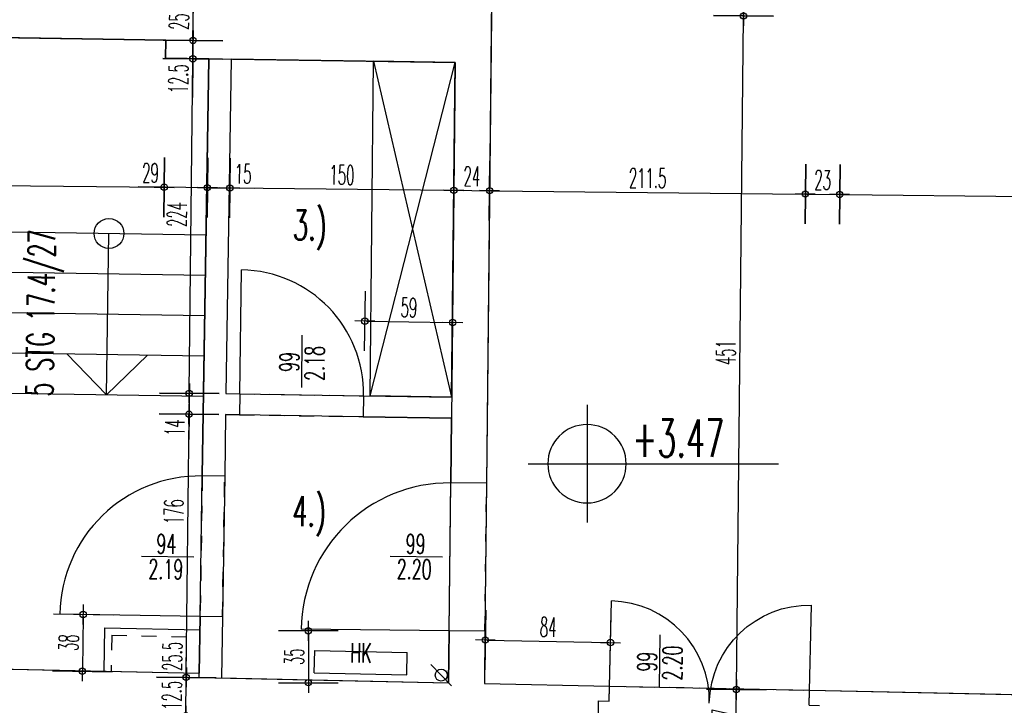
# Model space of a CAD drawing. Extents: x -14.3 to 68.8, y -3.9 to 57.4.
# Tile 40 of 46: x 38.2 to 44.8, y 42.9 to 47.5. Entities that reach past the tile are written whole.
import ezdxf
from ezdxf.enums import TextEntityAlignment as Align

# ---------------------------------------------------------------- set-up
doc = ezdxf.new("R2010")
doc.units = 0
doc.header["$LTSCALE"] = 0.25
doc.header["$MEASUREMENT"] = 0
doc.header["$PDMODE"] = 34
doc.header["$PDSIZE"] = 0.06
doc.linetypes.add('BOS_PUNKT', pattern=[0.18, 0, -0.18])
doc.linetypes.add('BOS_STRICH', pattern=[0.4, 0.2, -0.2])
doc.layers.get('0').update_dxf_attribs({"color": 30, "linetype": 'CONTINUOUS'})
doc.layers.get('DEFPOINTS').update_dxf_attribs({"linetype": 'CONTINUOUS'})
for name, color, linetype in [('01ATTRMB', 7, 'CONTINUOUS'), ('01BEM-I', 7, 'CONTINUOUS'), ('01BEM-TUR', 7, 'CONTINUOUS'), ('01EIN-MOB', 9, 'CONTINUOUS'), ('01FLA-POLY1', 1, 'CONTINUOUS'), ('01TGA-HZG', 4, 'CONTINUOUS'), ('01TGA-STG', 4, 'CONTINUOUS'), ('01TRE-LIN', 4, 'CONTINUOUS'), ('01TRE-S', 7, 'CONTINUOUS'), ('01TRE-ST', 9, 'CONTINUOUS'), ('01TUR-S', 7, 'CONTINUOUS'), ('01TXT', 7, 'CONTINUOUS'), ('01WAN', 3, 'CONTINUOUS'), ('01WAN-U', 7, 'BOS_PUNKT'), ('01WLB', 2, 'CONTINUOUS'), ('01WLB-U', 7, 'BOS_PUNKT'), ('01WLB-V', 2, 'BOS_STRICH')]:
    doc.layers.add(name, color=color, linetype=linetype)
doc.styles.add('BOS', font='romans.shx', dxfattribs={"width": 0.6})
doc.styles.add('BOS-BEM', font='romans.shx', dxfattribs={"width": 0.5})
doc.dimstyles.new('BOS-130', dxfattribs={"dimscale": 0.001, "dimtxt": 130, "dimasz": 10.666667, "dimexe": 1.8, "dimexo": 0.1, "dimgap": 30, "dimtad": 1, "dimdec": 4, "dimlfac": 100, "dimrnd": 0.5, "dimzin": 12, "dimtxsty": 'BOS-BEM', "dimblk1": 'BOS-BEM', "dimblk2": 'BOS-BEM', "dimsah": 1, "dimcen": 1.5, "dimse1": 1, "dimse2": 1, "dimclrd": 256, "dimclre": 256, "dimclrt": 256, "dimazin": 3, "dimtfac": 1, "dimtdec": 4, "dimtmove": 0, "dimatfit": 3, "dimtvp": 1.2, "dimtolj": 1, "dimtzin": 0})

# ---------------------------------------------------------------- blocks, each defined once
blk = doc.blocks.new('TUR')
at = {"color": 0, "linetype": 'BYBLOCK'}
blk.add_line((0, 0), (0, 1), dxfattribs=at)
blk.add_arc((0, 0), 1, 0, 90, dxfattribs=at)
blk = doc.blocks.new('BOS-BEM')
for p, q in [((0, -18.75), (0, 18.75)), ((-6.25, 0), (6.25, 0))]:
    blk.add_line(p, q)
blk.add_circle((0, 0), 2)
blk = doc.blocks.new('*D1427')
at = {"layer": '01BEM-I'}
blk.add_line((38.5999, 43.5375), (38.5943, 43.1796), dxfattribs=at)
at = {"layer": 'DEFPOINTS', "color": 0}
for p in [(39.3832, 43.536), (38.5942, 43.169), (39.3774, 43.1569)]:
    blk.add_point(p, dxfattribs=at)
at = {"layer": '01BEM-I', "xscale": 0.01066666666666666, "yscale": 0.01066666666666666, "zscale": 0.01066666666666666}
for p, rotation in [((38.6, 43.5481), 89.11553498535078), ((38.5942, 43.169), 269.1155349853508)]:
    blk.add_blockref('BOS-BEM', p, dxfattribs=dict(at, rotation=rotation))
at = {"layer": '01BEM-I', "insert": (38.5021, 43.36), "char_height": 0.13, "attachment_point": 5, "rotation": 89.11553, "style": 'BOS-BEM'}
blk.add_mtext('\\A1;38', dxfattribs=at)
blk = doc.blocks.new('*D1426')
at = {"layer": '01BEM-I'}
blk.add_line((40.1082, 43.4289), (40.1082, 43.1027), dxfattribs=at)
at = {"layer": 'DEFPOINTS', "color": 0}
for p in [(41.0508, 43.4395), (40.1082, 43.092), (41.0508, 43.092)]:
    blk.add_point(p, dxfattribs=at)
at = {"layer": '01BEM-I', "xscale": 0.01066666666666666, "yscale": 0.01066666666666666, "zscale": 0.01066666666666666}
for p, rotation in [((40.1082, 43.4395), 90), ((40.1082, 43.092), 270)]:
    blk.add_blockref('BOS-BEM', p, dxfattribs=dict(at, rotation=rotation))
at = {"layer": '01BEM-I', "insert": (40.0132, 43.2658), "char_height": 0.13, "attachment_point": 5, "rotation": 90, "style": 'BOS-BEM'}
blk.add_mtext('\\A1;35', dxfattribs=at)
blk = doc.blocks.new('*D1398')
at = {"layer": '01BEM-I'}
blk.add_line((41.3038, 43.3778), (42.1211, 43.3607), dxfattribs=at)
at = {"layer": 'DEFPOINTS', "color": 0}
for p in [(42.1318, 43.3605), (41.2871, 43.087), (42.1257, 43.0695)]:
    blk.add_point(p, dxfattribs=at)
at = {"layer": '01BEM-I', "xscale": 0.01066666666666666, "yscale": 0.01066666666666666, "zscale": 0.01066666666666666}
for p, rotation in [((41.2931, 43.378), 178.8032627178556), ((42.1318, 43.3605), 358.8032627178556)]:
    blk.add_blockref('BOS-BEM', p, dxfattribs=dict(at, rotation=rotation))
at = {"layer": '01BEM-I', "insert": (41.7144, 43.4642), "char_height": 0.13, "attachment_point": 5, "rotation": 358.80326, "style": 'BOS-BEM'}
blk.add_mtext('\\A1;84', dxfattribs=at)
blk = doc.blocks.new('*D1425')
at = {"layer": '01BEM-I'}
blk.add_line((40.4965, 45.5125), (41.0644, 45.5037), dxfattribs=at)
at = {"layer": 'DEFPOINTS', "color": 0}
for p in [(41.075, 45.5035), (40.4781, 45.0127), (41.0673, 45.0036)]:
    blk.add_point(p, dxfattribs=at)
at = {"layer": '01BEM-I', "xscale": 0.01066666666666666, "yscale": 0.01066666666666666, "zscale": 0.01066666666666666}
for p, rotation in [((40.4858, 45.5126), 179.1155349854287), ((41.075, 45.5035), 359.1155349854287)]:
    blk.add_blockref('BOS-BEM', p, dxfattribs=dict(at, rotation=rotation))
at = {"layer": '01BEM-I', "insert": (40.7819, 45.6031), "char_height": 0.13, "attachment_point": 5, "rotation": 359.11553, "style": 'BOS-BEM'}
blk.add_mtext('\\A1;59', dxfattribs=at)
blk = doc.blocks.new('BL_TGA-STGL')
blk.add_line((-0.0707, -0.0707), (0.0707, 0.0707))
blk.add_circle((0, 0), 0.04)
blk = doc.blocks.new('*D1452')
at = {"layer": '01BEM-I'}
blk.add_line((42.971, 42.6854), (42.9747, 43.036), dxfattribs=at)
at = {"layer": 'DEFPOINTS', "color": 0}
for p in [(42.9748, 43.0467), (43.4655, 43.0415), (43.5277, 42.6689)]:
    blk.add_point(p, dxfattribs=at)
at = {"layer": '01BEM-I', "xscale": 0.01066666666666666, "yscale": 0.01066666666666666, "zscale": 0.01066666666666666}
for p, rotation in [((42.9748, 43.0467), 89.39336692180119), ((42.9709, 42.6748), 269.3933669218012)]:
    blk.add_blockref('BOS-BEM', p, dxfattribs=dict(at, rotation=rotation))
at = {"layer": '01BEM-I', "insert": (42.8779, 42.8617), "char_height": 0.13, "attachment_point": 5, "rotation": 89.39337, "style": 'BOS-BEM'}
blk.add_mtext('\\A1;37', dxfattribs=at)
blk = doc.blocks.new('*D1449')
at = {"layer": '01BEM-I'}
blk.add_line((42.9749, 43.0573), (43.0224, 47.5445), dxfattribs=at)
at = {"layer": 'DEFPOINTS', "color": 0}
for p in [(43.0226, 47.5552), (43.4494, 47.5506), (43.4655, 43.0415)]:
    blk.add_point(p, dxfattribs=at)
at = {"layer": '01BEM-I', "xscale": 0.01066666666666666, "yscale": 0.01066666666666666, "zscale": 0.01066666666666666}
for p, rotation in [((43.0226, 47.5552), 89.39336692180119), ((42.9748, 43.0467), 269.3933669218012)]:
    blk.add_blockref('BOS-BEM', p, dxfattribs=dict(at, rotation=rotation))
at = {"layer": '01BEM-I', "insert": (42.9037, 45.3019), "char_height": 0.13, "attachment_point": 5, "rotation": 89.39337, "style": 'BOS-BEM'}
blk.add_mtext('\\A1;451', dxfattribs=at)
blk = doc.blocks.new('*D1463')
at = {"layer": '01BEM-I'}
blk.add_line((43.0227, 47.5658), (43.0253, 47.8145), dxfattribs=at)
at = {"layer": 'DEFPOINTS', "color": 0}
for p in [(43.0254, 47.8252), (43.4523, 47.8206), (43.4494, 47.5506)]:
    blk.add_point(p, dxfattribs=at)
at = {"layer": '01BEM-I', "xscale": 0.01066666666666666, "yscale": 0.01066666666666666, "zscale": 0.01066666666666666}
for p, rotation in [((43.0254, 47.8252), 89.39336692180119), ((43.0226, 47.5552), 269.3933669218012)]:
    blk.add_blockref('BOS-BEM', p, dxfattribs=dict(at, rotation=rotation))
at = {"layer": '01BEM-I', "insert": (42.929, 47.6912), "char_height": 0.13, "attachment_point": 5, "rotation": 89.39337, "style": 'BOS-BEM'}
blk.add_mtext('\\A1;27', dxfattribs=at)
blk = doc.blocks.new('*D1421')
at = {"layer": '01BEM-I'}
for p, q in [((39.2873, 42.8714), (39.2901, 43.1309)), ((39.2861, 42.7561), (39.2872, 42.8607))]:
    blk.add_line(p, q, dxfattribs=at)
at = {"layer": 'DEFPOINTS', "color": 0}
for p in [(39.2873, 42.8714), (40.5828, 42.8577), (40.5809, 42.7317)]:
    blk.add_point(p, dxfattribs=at)
at = {"layer": '01BEM-I', "xscale": 0.01066666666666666, "yscale": 0.01066666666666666, "zscale": 0.01066666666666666}
for p, rotation in [((39.2873, 42.8714), 89.39336692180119), ((39.286, 42.7454), 269.3933669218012)]:
    blk.add_blockref('BOS-BEM', p, dxfattribs=dict(at, rotation=rotation))
at = {"layer": '01BEM-I', "insert": (39.1937, 43.0075), "char_height": 0.13, "attachment_point": 5, "rotation": 89.39337, "style": 'BOS-BEM'}
blk.add_mtext('\\A1;12.5', dxfattribs=at)
blk = doc.blocks.new('*D1420')
at = {"layer": '01BEM-I'}
for p, q in [((39.29, 43.1278), (39.2929, 43.3966)), ((39.2874, 42.8821), (39.2899, 43.1171))]:
    blk.add_line(p, q, dxfattribs=at)
at = {"layer": 'DEFPOINTS', "color": 0}
for p in [(39.29, 43.1278), (39.3767, 43.1269), (40.5828, 42.8577)]:
    blk.add_point(p, dxfattribs=at)
at = {"layer": '01BEM-I', "xscale": 0.01066666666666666, "yscale": 0.01066666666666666, "zscale": 0.01066666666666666}
for p, rotation in [((39.29, 43.1278), 89.39336692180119), ((39.2873, 42.8714), 269.3933669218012)]:
    blk.add_blockref('BOS-BEM', p, dxfattribs=dict(at, rotation=rotation))
at = {"layer": '01BEM-I', "insert": (39.1965, 43.2685), "char_height": 0.13, "attachment_point": 5, "rotation": 89.39337, "style": 'BOS-BEM'}
blk.add_mtext('\\A1;25.5', dxfattribs=at)
blk = doc.blocks.new('*D1419')
at = {"layer": '01BEM-I'}
blk.add_line((39.2901, 43.1385), (39.3086, 44.8784), dxfattribs=at)
at = {"layer": 'DEFPOINTS', "color": 0}
for p in [(39.3087, 44.8891), (39.646, 44.8855), (39.3767, 43.1269)]:
    blk.add_point(p, dxfattribs=at)
at = {"layer": '01BEM-I', "xscale": 0.01066666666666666, "yscale": 0.01066666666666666, "zscale": 0.01066666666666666}
for p, rotation in [((39.3087, 44.8891), 89.39336692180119), ((39.29, 43.1278), 269.3933669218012)]:
    blk.add_blockref('BOS-BEM', p, dxfattribs=dict(at, rotation=rotation))
at = {"layer": '01BEM-I', "insert": (39.2068, 44.2365), "char_height": 0.13, "attachment_point": 5, "rotation": 89.39337, "style": 'BOS-BEM'}
blk.add_mtext('\\A1;176', dxfattribs=at)
blk = doc.blocks.new('*D1418')
at = {"layer": '01BEM-I'}
for p, q in [((39.31, 45.0184), (39.3088, 44.8998)), ((39.3087, 44.8891), (39.3069, 44.7194))]:
    blk.add_line(p, q, dxfattribs=at)
at = {"layer": 'DEFPOINTS', "color": 0}
for p in [(39.3102, 45.0291), (39.6482, 45.0255), (39.646, 44.8855)]:
    blk.add_point(p, dxfattribs=at)
at = {"layer": '01BEM-I', "xscale": 0.01066666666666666, "yscale": 0.01066666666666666, "zscale": 0.01066666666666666}
for p, rotation in [((39.3102, 45.0291), 89.39336692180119), ((39.3087, 44.8891), 269.3933669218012)]:
    blk.add_blockref('BOS-BEM', p, dxfattribs=dict(at, rotation=rotation))
at = {"layer": '01BEM-I', "insert": (39.2127, 44.7999), "char_height": 0.13, "attachment_point": 5, "rotation": 89.39337, "style": 'BOS-BEM'}
blk.add_mtext('\\A1;14', dxfattribs=at)
blk = doc.blocks.new('*D1405')
at = {"layer": '01BEM-I'}
blk.add_line((39.3103, 45.0398), (39.3338, 47.2583), dxfattribs=at)
at = {"layer": 'DEFPOINTS', "color": 0}
for p in [(39.3339, 47.2689), (39.6828, 47.2653), (39.6482, 45.0255)]:
    blk.add_point(p, dxfattribs=at)
at = {"layer": '01BEM-I', "xscale": 0.01066666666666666, "yscale": 0.01066666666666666, "zscale": 0.01066666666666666}
for p, rotation in [((39.3339, 47.2689), 89.39336692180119), ((39.3102, 45.0291), 269.3933669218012)]:
    blk.add_blockref('BOS-BEM', p, dxfattribs=dict(at, rotation=rotation))
at = {"layer": '01BEM-I', "insert": (39.2278, 46.2259), "char_height": 0.13, "attachment_point": 5, "rotation": 89.39337, "style": 'BOS-BEM'}
blk.add_mtext('\\A1;224', dxfattribs=at)
blk = doc.blocks.new('*D1445')
at = {"layer": '01BEM-I'}
for p, q in [((39.3351, 47.3809), (39.334, 47.2796)), ((39.3339, 47.2689), (39.3311, 47.0095))]:
    blk.add_line(p, q, dxfattribs=at)
at = {"layer": 'DEFPOINTS', "color": 0}
for p in [(39.1527, 47.3935), (39.3352, 47.3915), (39.6828, 47.2653)]:
    blk.add_point(p, dxfattribs=at)
at = {"layer": '01BEM-I', "xscale": 0.01066666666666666, "yscale": 0.01066666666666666, "zscale": 0.01066666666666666}
for p, rotation in [((39.3352, 47.3915), 89.39336692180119), ((39.3339, 47.2689), 269.3933669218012)]:
    blk.add_blockref('BOS-BEM', p, dxfattribs=dict(at, rotation=rotation))
at = {"layer": '01BEM-I', "insert": (39.2375, 47.1349), "char_height": 0.13, "attachment_point": 5, "rotation": 89.39337, "style": 'BOS-BEM'}
blk.add_mtext('\\A1;12.5', dxfattribs=at)
blk = doc.blocks.new('*D1444')
at = {"layer": '01BEM-I'}
blk.add_line((39.3353, 47.4022), (39.3377, 47.6308), dxfattribs=at)
at = {"layer": 'DEFPOINTS', "color": 0}
for p in [(39.1566, 47.6434), (39.3378, 47.6415), (39.1527, 47.3935)]:
    blk.add_point(p, dxfattribs=at)
at = {"layer": '01BEM-I', "xscale": 0.01066666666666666, "yscale": 0.01066666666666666, "zscale": 0.01066666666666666}
for p, rotation in [((39.3378, 47.6415), 89.39336692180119), ((39.3352, 47.3915), 269.3933669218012)]:
    blk.add_blockref('BOS-BEM', p, dxfattribs=dict(at, rotation=rotation))
at = {"layer": '01BEM-I', "insert": (39.2415, 47.5175), "char_height": 0.13, "attachment_point": 5, "rotation": 89.39337, "style": 'BOS-BEM'}
blk.add_mtext('\\A1;25', dxfattribs=at)
blk = doc.blocks.new('*D1404')
at = {"layer": '01BEM-I'}
blk.add_line((34.6733, 46.4559), (39.131, 46.4087), dxfattribs=at)
at = {"layer": 'DEFPOINTS', "color": 0}
for p in [(34.6732, 47.4618), (39.1509, 47.2735), (39.1417, 46.4086)]:
    blk.add_point(p, dxfattribs=at)
at = {"layer": '01BEM-I', "xscale": 0.01066666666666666, "yscale": 0.01066666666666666, "zscale": 0.01066666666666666}
for p, rotation in [((34.6626, 46.4561), 179.3933669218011), ((39.1417, 46.4086), 359.3933669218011)]:
    blk.add_blockref('BOS-BEM', p, dxfattribs=dict(at, rotation=rotation))
at = {"layer": '01BEM-I', "insert": (36.9032, 46.5273), "char_height": 0.13, "attachment_point": 5, "rotation": 359.39337, "style": 'BOS-BEM'}
blk.add_mtext('\\A1;448', dxfattribs=at)
blk = doc.blocks.new('*D1403')
at = {"layer": '01BEM-I'}
for p, q in [((39.1417, 46.4086), (38.9689, 46.4105)), ((39.421, 46.4057), (39.1524, 46.4085))]:
    blk.add_line(p, q, dxfattribs=at)
at = {"layer": 'DEFPOINTS', "color": 0}
for p in [(39.1509, 47.2735), (39.4408, 47.269), (39.4317, 46.4056)]:
    blk.add_point(p, dxfattribs=at)
at = {"layer": '01BEM-I', "xscale": 0.01066666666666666, "yscale": 0.01066666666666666, "zscale": 0.01066666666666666}
for p, rotation in [((39.1417, 46.4086), 179.3933669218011), ((39.4317, 46.4056), 359.3933669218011)]:
    blk.add_blockref('BOS-BEM', p, dxfattribs=dict(at, rotation=rotation))
at = {"layer": '01BEM-I', "insert": (39.051, 46.5046), "char_height": 0.13, "attachment_point": 5, "rotation": 359.39337, "style": 'BOS-BEM'}
blk.add_mtext('\\A1;29', dxfattribs=at)
blk = doc.blocks.new('*D1402')
at = {"layer": '01BEM-I'}
for p, q in [((39.4424, 46.4054), (39.571, 46.4041)), ((39.5817, 46.404), (39.7483, 46.4022))]:
    blk.add_line(p, q, dxfattribs=at)
at = {"layer": 'DEFPOINTS', "color": 0}
for p in [(39.4408, 47.269), (39.5908, 47.2667), (39.5817, 46.404)]:
    blk.add_point(p, dxfattribs=at)
at = {"layer": '01BEM-I', "xscale": 0.01066666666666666, "yscale": 0.01066666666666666, "zscale": 0.01066666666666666}
for p, rotation in [((39.4317, 46.4056), 179.3933669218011), ((39.5817, 46.404), 359.3933669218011)]:
    blk.add_blockref('BOS-BEM', p, dxfattribs=dict(at, rotation=rotation))
at = {"layer": '01BEM-I', "insert": (39.6713, 46.498), "char_height": 0.13, "attachment_point": 5, "rotation": 359.39337, "style": 'BOS-BEM'}
blk.add_mtext('\\A1;15', dxfattribs=at)
blk = doc.blocks.new('*D1401')
at = {"layer": '01BEM-I'}
blk.add_line((39.5923, 46.4039), (41.0713, 46.3882), dxfattribs=at)
at = {"layer": 'DEFPOINTS', "color": 0}
for p in [(39.5908, 47.2667), (41.091, 47.2435), (41.082, 46.3881)]:
    blk.add_point(p, dxfattribs=at)
at = {"layer": '01BEM-I', "xscale": 0.01066666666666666, "yscale": 0.01066666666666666, "zscale": 0.01066666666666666}
for p, rotation in [((39.5817, 46.404), 179.3933669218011), ((41.082, 46.3881), 359.3933669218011)]:
    blk.add_blockref('BOS-BEM', p, dxfattribs=dict(at, rotation=rotation))
at = {"layer": '01BEM-I', "insert": (40.3328, 46.491), "char_height": 0.13, "attachment_point": 5, "rotation": 359.39337, "style": 'BOS-BEM'}
blk.add_mtext('\\A1;150', dxfattribs=at)
blk = doc.blocks.new('*D1400')
at = {"layer": '01BEM-I'}
blk.add_line((41.0927, 46.388), (41.3113, 46.3857), dxfattribs=at)
at = {"layer": 'DEFPOINTS', "color": 0}
for p in [(41.091, 47.2435), (41.331, 47.241), (41.322, 46.3855)]:
    blk.add_point(p, dxfattribs=at)
at = {"layer": '01BEM-I', "xscale": 0.01066666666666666, "yscale": 0.01066666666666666, "zscale": 0.01066666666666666}
for p, rotation in [((41.082, 46.3881), 179.3933669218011), ((41.322, 46.3855), 359.3933669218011)]:
    blk.add_blockref('BOS-BEM', p, dxfattribs=dict(at, rotation=rotation))
at = {"layer": '01BEM-I', "insert": (41.203, 46.4818), "char_height": 0.13, "attachment_point": 5, "rotation": 359.39337, "style": 'BOS-BEM'}
blk.add_mtext('\\A1;24', dxfattribs=at)
blk = doc.blocks.new('*D1394')
at = {"layer": '01BEM-I'}
blk.add_line((41.3326, 46.3854), (43.4262, 46.3633), dxfattribs=at)
at = {"layer": 'DEFPOINTS', "color": 0}
for p in [(43.4494, 47.5506), (41.331, 47.241), (43.4369, 46.3632)]:
    blk.add_point(p, dxfattribs=at)
at = {"layer": '01BEM-I', "xscale": 0.01066666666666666, "yscale": 0.01066666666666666, "zscale": 0.01066666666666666}
for p, rotation in [((41.322, 46.3855), 179.3933669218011), ((43.4369, 46.3632), 359.3933669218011)]:
    blk.add_blockref('BOS-BEM', p, dxfattribs=dict(at, rotation=rotation))
at = {"layer": '01BEM-I', "insert": (42.3804, 46.4693), "char_height": 0.13, "attachment_point": 5, "rotation": 359.39337, "style": 'BOS-BEM'}
blk.add_mtext('\\A1;211.5', dxfattribs=at)
blk = doc.blocks.new('*D1447')
at = {"layer": '01BEM-I'}
blk.add_line((43.4475, 46.363), (43.6562, 46.3608), dxfattribs=at)
at = {"layer": 'DEFPOINTS', "color": 0}
for p in [(43.4494, 47.5506), (43.6794, 47.5482), (43.6668, 46.3607)]:
    blk.add_point(p, dxfattribs=at)
at = {"layer": '01BEM-I', "xscale": 0.01066666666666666, "yscale": 0.01066666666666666, "zscale": 0.01066666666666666}
for p, rotation in [((43.4369, 46.3632), 179.3933669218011), ((43.6668, 46.3607), 359.3933669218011)]:
    blk.add_blockref('BOS-BEM', p, dxfattribs=dict(at, rotation=rotation))
at = {"layer": '01BEM-I', "insert": (43.5529, 46.4569), "char_height": 0.13, "attachment_point": 5, "rotation": 359.39337, "style": 'BOS-BEM'}
blk.add_mtext('\\A1;23', dxfattribs=at)
blk = doc.blocks.new('*D1446')
at = {"layer": '01BEM-I'}
blk.add_line((43.6775, 46.3606), (47.656, 46.3185), dxfattribs=at)
at = {"layer": 'DEFPOINTS', "color": 0}
for p in [(43.6794, 47.5482), (47.675, 47.1057), (47.6666, 46.3184)]:
    blk.add_point(p, dxfattribs=at)
at = {"layer": '01BEM-I', "xscale": 0.01066666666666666, "yscale": 0.01066666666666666, "zscale": 0.01066666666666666}
for p, rotation in [((43.6668, 46.3607), 179.3933669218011), ((47.6666, 46.3184), 359.3933669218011)]:
    blk.add_blockref('BOS-BEM', p, dxfattribs=dict(at, rotation=rotation))
at = {"layer": '01BEM-I', "insert": (45.6677, 46.4345), "char_height": 0.13, "attachment_point": 5, "rotation": 359.39337, "style": 'BOS-BEM'}
blk.add_mtext('\\A1;400', dxfattribs=at)

msp = doc.modelspace()

# ---------------------------------------------------------------- linework, layer by layer
at = {"layer": '01BEM-TUR', "linetype": 'BYBLOCK'}
for p, q in [((40.0636589, 45.0691136), (40.0673645, 45.419094)), ((38.9904821, 43.9382079), (39.3404625, 43.9345023)), ((40.6560335, 43.9382079), (41.0060139, 43.9345023)), ((42.4601544, 43.0624812), (42.4638601, 43.4124616))]:
    msp.add_line(p, q, dxfattribs=at)
at = {"layer": '01EIN-MOB'}
for p, q in [((40.5211295, 45.0120458), (40.5448459, 47.2519466)), ((40.5211295, 45.0120458), (41.0910474, 47.2435143)), ((41.0910474, 47.2435143), (40.5448459, 47.2519466)), ((40.5448459, 47.2519466), (41.067331, 45.0036135)), ((41.067331, 45.0036135), (41.0910474, 47.2435143)), ((41.067331, 45.0036135), (40.5211295, 45.0120458))]:
    msp.add_line(p, q, dxfattribs=at)
at = {"layer": '01FLA-POLY1'}
for points in [[(41.3432209, 48.3919735), (41.3012385, 44.4269335), (41.2907568, 43.436989), (41.2870509, 43.0869901), (42.1257228, 43.0694702), (43.465509, 43.041482), (47.6310033, 42.9544646), (47.6338243, 43.2208986), (47.6338042, 43.2208988), (47.6494904, 44.7008157), (47.6494939, 44.7008156), (47.6594991, 45.6457626), (47.8894862, 45.6433275), (47.9049441, 47.1032457), (47.6749569, 47.1056808), (47.6849622, 48.0506278)], [(37.067821, 43.2051365), (39.3773515, 43.1568903), (39.3832047, 43.5360332), (39.3977147, 44.4759212), (39.4408343, 47.2689904), (39.1508688, 47.2734669), (39.1527212, 47.3934526), (37.0524388, 47.4258768)]]:
    msp.add_lwpolyline(points, dxfattribs=at)
for points in [[(41.0910474, 47.2435143), (39.5908164, 47.2666749), (39.5562393, 45.0269418), (39.648179, 45.0255224), (40.4780801, 45.0127104), (41.067331, 45.0036135)], [(41.0612519, 44.4294745), (41.0658487, 44.8636197), (40.475919, 44.8727271), (39.6460179, 44.8855391), (39.5540782, 44.8869585), (39.5476969, 44.4736058), (39.5331868, 43.5337178), (39.5268579, 43.1237606), (41.0470906, 43.0920028), (41.0507702, 43.43953)]]:
    msp.add_lwpolyline(points, close=True, dxfattribs=at)
at = {"layer": '01TGA-HZG'}
for p, q in [((40.1477709, 43.1579136), (40.1509037, 43.3078808)), ((40.1509037, 43.3078808), (40.7707685, 43.2949318)), ((40.7676356, 43.1449646), (40.7707685, 43.2949318)), ((40.1477709, 43.1579136), (40.7676356, 43.1449646))]:
    msp.add_line(p, q, dxfattribs=at)
at = {"layer": '01TRE-LIN'}
for q in [(38.772697, 46.0991645), (38.4902258, 45.2934288), (39.0301615, 45.2850932)]:
    msp.add_line((38.7560259, 45.0192932), q, dxfattribs=at)
msp.add_circle((38.772697, 46.0991645), 0.1, dxfattribs=at)
at = {"layer": '01TRE-S'}
for p, q in [((39.1527212, 47.3934526), (34.673255, 47.4626068)), ((39.1508688, 47.2734669), (39.1527212, 47.3934526)), ((39.4408343, 47.2689904), (39.1508688, 47.2734669)), ((39.4064115, 45.039256), (39.4408343, 47.2689904)), ((38.1227744, 46.109198), (39.4226196, 46.0891309)), ((38.1061033, 45.0293267), (39.4059485, 45.0092596))]:
    msp.add_line(p, q, dxfattribs=at)
at = {"layer": '01TRE-ST'}
for p, q in [((38.1186067, 45.8392302), (39.4184518, 45.8191631)), ((38.1144389, 45.5692624), (39.414284, 45.5491953)), ((38.1102711, 45.2992945), (39.4101162, 45.2792274))]:
    msp.add_line(p, q, dxfattribs=at)
at = {"layer": '01TXT'}
for p, q in [((41.9743955, 44.9514516), (41.9743955, 44.1639516)), ((41.9743955, 44.8202016), (41.9743955, 44.5577016)), ((41.5806455, 44.5577016), (41.7118955, 44.5577016)), ((41.7118955, 44.5577016), (41.9743955, 44.5577016)), ((41.7993955, 44.5577016), (43.2559203, 44.5577016)), ((41.9743955, 44.5577016), (41.9743955, 44.2952016)), ((41.9743955, 44.5577016), (42.2368955, 44.5577016))]:
    msp.add_line(p, q, dxfattribs=at)
for start, end in [(90, 180), (0, 90), (180, 270), (270, 0)]:
    msp.add_arc((41.9743955, 44.5577016), 0.2625, start, end, dxfattribs=at)
at = {"layer": '01WAN'}
for p, q in [((41.3432209, 48.3919735), (41.3012385, 44.4269335)), ((36.3130596, 47.4372914), (39.1527212, 47.3934526)), ((39.1527212, 47.3934526), (39.1508688, 47.2734669)), ((39.1508688, 47.2734669), (41.0910474, 47.2435143)), ((41.0910474, 47.2435143), (41.0612519, 44.4294745)), ((41.3012385, 44.4269335), (41.0612519, 44.4294745)), ((41.0507702, 43.43953), (41.0470906, 43.0920028)), ((41.2907568, 43.436989), (41.0507702, 43.43953)), ((41.2907568, 43.436989), (41.2870509, 43.0869901)), ((37.067821, 43.2051365), (39.3773515, 43.1568903)), ((39.3767249, 43.1268969), (39.3773515, 43.1568903)), ((39.3767249, 43.1268969), (41.0470906, 43.0920028)), ((41.2870509, 43.0869901), (42.1257228, 43.0694702)), ((42.1236342, 42.969492), (42.1257228, 43.0694702)), ((43.4634204, 42.9415038), (43.465509, 43.041482)), ((43.465509, 43.041482), (47.6310033, 42.9544646)), ((42.0480071, 42.7010326), (42.0508657, 42.9710121)), ((42.0508657, 42.9710121), (42.1236342, 42.969492)), ((43.4634204, 42.9415038), (43.5306214, 42.9401))]:
    msp.add_line(p, q, dxfattribs=at)
at = {"layer": '01WAN-U'}
for p, q in [((41.0507702, 43.43953), (41.0612519, 44.4294745)), ((41.2907568, 43.436989), (41.3012385, 44.4269335)), ((42.1257228, 43.0694702), (43.465509, 43.041482))]:
    msp.add_line(p, q, dxfattribs=at)
at = {"layer": '01WLB'}
for p, q in [((39.4408343, 47.2689904), (39.3977147, 44.4759212)), ((39.5908164, 47.2666749), (39.5562393, 45.0269418)), ((39.5562393, 45.0269418), (39.648179, 45.0255224)), ((39.648179, 45.0255224), (39.6460179, 44.8855391)), ((40.4780801, 45.0127104), (40.475919, 44.8727271)), ((40.4780801, 45.0127104), (41.067331, 45.0036135)), ((39.5540782, 44.8869585), (39.5476969, 44.4736058)), ((39.5540782, 44.8869585), (39.6460179, 44.8855391)), ((40.475919, 44.8727271), (41.0658487, 44.8636197)), ((39.5476969, 44.4736058), (39.3977147, 44.4759212)), ((39.3832047, 43.5360332), (39.3773515, 43.1568903)), ((39.5331868, 43.5337178), (39.3832047, 43.5360332)), ((39.5331868, 43.5337178), (39.5268579, 43.1237606)), ((38.7419581, 43.460227), (38.7374816, 43.1702572)), ((38.7419581, 43.460227), (39.3834083, 43.4468271))]:
    msp.add_line(p, q, dxfattribs=at)
at = {"layer": '01WLB-U'}
for p, q in [((39.648179, 45.0255224), (40.4780801, 45.0127104)), ((39.6460179, 44.8855391), (40.475919, 44.8727271)), ((39.3977147, 44.4759212), (39.3832047, 43.5360332)), ((39.5331868, 43.5337178), (39.5476969, 44.4736058))]:
    msp.add_line(p, q, dxfattribs=at)
at = {"layer": '01WLB-V'}
for q in [(38.7874714, 43.1692129), (39.3810562, 43.3968653)]:
    msp.add_line((38.7911761, 43.4091879), q, dxfattribs=at)

# ---------------------------------------------------------------- block references
at = {"layer": '01TGA-STG', "rotation": 269.3933669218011}
msp.add_blockref('BL_TGA-STGL', (40.9976227, 43.1425294), dxfattribs=at)
at = {"layer": '01TUR-S'}
for p, xscale, yscale, zscale, rotation in [((39.648179, 45.0255224), 0.830000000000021, 0.830000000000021, 0.830000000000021, 359.1155349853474), ((39.3832047, 43.5360332), 0.939988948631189, 0.939988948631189, 0.939988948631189, 89.11553498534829), ((41.0507702, 43.43953), 0.9899999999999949, 0.9899999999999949, 0.9899999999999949, 89.39336692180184), ((42.1236342, 42.969492), 0.6700392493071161, 0.670039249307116, 0.670039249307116, 358.8032627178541), ((43.4634204, 42.9415038), 0.670039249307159, -0.670039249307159, 0.670039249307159, 178.8032627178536)]:
    msp.add_blockref('TUR', p, dxfattribs=dict(at, xscale=xscale, yscale=yscale, zscale=zscale, rotation=rotation))

# ---------------------------------------------------------------- texts
at = {"layer": '01ATTRMB', "style": 'BOS', "width": 0.6}
for s, p in [('3.)', (40.003446, 46.0563389)), ('4.)', (39.9988194, 44.1405245))]:
    msp.add_text(s, height=0.2, rotation=359.3934, dxfattribs=at).set_placement(p)
at = {"layer": '01BEM-TUR', "linetype": 'BYBLOCK', "style": 'BOS', "width": 0.6}
for s, rotation, p in [('2.18', 89.39336692, (40.2139176, 45.1125252)), ('99', 89.39336692, (40.0449553, 45.1718888)), ('94', 359.39336692, (39.0895433, 43.9569509)), ('99', 359.39336692, (40.7588087, 43.9569115)), ('2.19', 359.39336692, (39.0357507, 43.7879295)), ('2.20', 359.39336692, (40.6994451, 43.7879492)), ('99', 89.39336692, (42.4414508, 43.1652564)), ('2.20', 89.39336692, (42.6104132, 43.1058928))]:
    msp.add_text(s, height=0.13, rotation=rotation, dxfattribs=at).set_placement(p)
at = {"layer": '01TGA-HZG', "style": 'BOS', "width": 0.6}
msp.add_text('HK', height=0.13, rotation=359.39336692, dxfattribs=at).set_placement((40.460121, 43.2264097), align=Align.CENTER)
at = {"layer": '01TXT', "style": 'BOS', "width": 0.6}
msp.add_text('5 STG 17.4/27', height=0.18, rotation=89.11553499, dxfattribs=at).set_placement((38.4055717, 45.5647678), align=Align.CENTER)
msp.add_text('+3.47', height=0.25, dxfattribs=at).set_placement((42.2775005, 44.6033634))

# ---------------------------------------------------------------- dimensions: what is measured, and where the dimension line sits
at = {"layer": '01BEM-I'}
for base, p1, p2, angle, picture, middle in [((43.0254101, 47.8251576), (43.4494311, 47.5506385), (43.4522899, 47.8206377), 89.39336692, '*D1463', (42.928986, 47.6911638)), ((39.3378196, 47.6414701), (39.1527212, 47.3934526), (39.1565797, 47.643389), 89.39336692, '*D1444', (39.2415017, 47.5175012)), ((43.0225513, 47.5551584), (43.465509, 43.041482), (43.4494311, 47.5506385), 89.39336692, '*D1449', (42.9036884, 45.3019238)), ((43.4368579, 46.3631544), (41.3310339, 47.2409733), (43.4494311, 47.5506385), 359.39336692, '*D1394', (42.380423, 46.4693454)), ((43.666845, 46.3607192), (43.4494311, 47.5506385), (43.6794182, 47.5482034), 359.39336692, '*D1447', (43.5528572, 46.4569315)), ((47.6666208, 46.318369), (43.6794182, 47.5482034), (47.6749569, 47.1056808), 359.39336692, '*D1446', (45.6677387, 46.4345388)), ((39.1417118, 46.408632), (34.673243, 47.461831), (39.1508688, 47.2734669), 359.39336692, '*D1404', (36.9031586, 46.5273394)), ((39.581682, 46.4039735), (39.4408343, 47.2689904), (39.5908164, 47.2666749), 359.39336692, '*D1402', (39.6713257, 46.4980297)), ((41.08199, 46.388088), (39.5908164, 47.2666749), (41.0910474, 47.2435143), 359.39336692, '*D1401', (40.3328418, 46.4910254)), ((41.3219765, 46.385547), (41.0910474, 47.2435143), (41.3310339, 47.2409733), 359.39336692, '*D1400', (41.2029891, 46.4818122)), ((39.2900284, 43.1278148), (40.5828421, 42.8576898), (39.3767249, 43.1268969), 89.39336692, '*D1420', (39.196513, 43.2685271)), ((39.2873135, 42.871407), (40.5809312, 42.7316798), (40.5828421, 42.8576898), 89.39336692, '*D1421', (39.1937489, 43.0074767)), ((42.9748148, 43.0466775), (43.5277497, 42.6688845), (43.465509, 43.041482), 89.39336692, '*D1452', (42.8778513, 42.861735))]:
    dim = msp.add_linear_dim(base=base, p1=p1, p2=p2, angle=angle, dimstyle='BOS-130', dxfattribs=at)
    dim.commit()
    dim.dimension.update_dxf_attribs({"geometry": picture, "text_midpoint": middle})
for base, p1, p2, angle, picture, middle in [((39.3351731, 47.3915207), (39.6827561, 47.2652556), (39.1527212, 47.3934526), 89.39336692, '*D1445', (39.3324452, 47.1338857)), ((39.3338753, 47.2689496), (39.648179, 45.0255224), (39.6827561, 47.2652556), 89.39336692, '*D1405', (39.3228207, 46.224896)), ((39.4316922, 46.4055616), (39.1508688, 47.2734669), (39.4408343, 47.2689904), 359.39336692, '*D1403', (39.0499789, 46.4096032)), ((39.3101595, 45.0291014), (39.6460179, 44.8855391), (39.648179, 45.0255224), 89.39336692, '*D1418', (39.3077224, 44.7989255)), ((39.3086772, 44.8891109), (39.3767249, 43.1268969), (39.6460179, 44.8855391), 89.39336692, '*D1419', (39.3017566, 44.2354914))]:
    dim = msp.add_linear_dim(base=base, p1=p1, p2=p2, angle=angle, dimstyle='BOS-130', dxfattribs=at)
    dim.commit()
    dim.dimension.update_dxf_attribs({"geometry": picture, "text_midpoint": middle, "dimtype": 160})
for p1, p2, distance, picture, middle in [((40.4780801, 45.0127104), (41.067331, 45.0036135), 0.4999941, '*D1425', (40.78189, 45.6030852)), ((39.3832047, 43.5360332), (39.3773515, 43.1568903), -0.7832772, '*D1427', (38.5021055, 43.3600191)), ((41.2870509, 43.0869901), (42.1257228, 43.0694702), 0.2910515, '*D1398', (41.7144497, 43.4641974)), ((41.0507702, 43.43953), (41.0507702, 43.0920028), -0.9425791, '*D1426', (40.0131911, 43.2657664))]:
    dim = msp.add_aligned_dim(p1=p1, p2=p2, distance=distance, dimstyle='BOS-130', dxfattribs=at)
    dim.commit()
    dim.dimension.update_dxf_attribs({"geometry": picture, "text_midpoint": middle})

doc.saveas('drawing.dxf')
